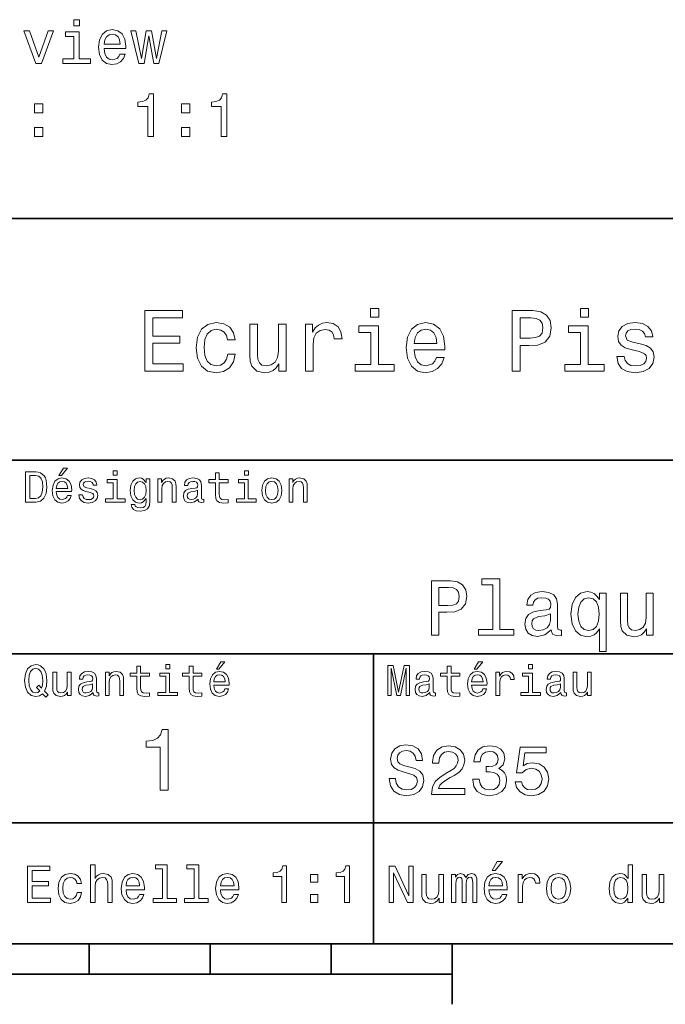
# Model space of a CAD drawing. Extents: x 0 to 297, y 0 to 210.
# Tile 5 of 7: x 163 to 216, y 5 to 86. Entities that reach past the tile are written whole.
import ezdxf

# ---------------------------------------------------------------- set-up
doc = ezdxf.new("R2010")
doc.units = 0

msp = doc.modelspace()

# ---------------------------------------------------------------- linework, layer by layer
at = {"color": 7, "lineweight": 35}
for p, q in [((97, 70), (287, 70)), ((162, 50), (287, 50)), ((162, 34), (287, 34)), ((162, 20), (287, 20)), ((10, 10), (287, 10)), ((97, 10), (287, 10)), ((98.5, 7.5), (198.5, 7.5))]:
    msp.add_line(p, q, dxfattribs=at)
at = {"color": 7, "lineweight": 35, "ltscale": 0.35}
msp.add_line((192, 20), (192, 34), dxfattribs=at)
at = {"color": 7, "lineweight": 35, "ltscale": 0.25}
msp.add_line((192, 10), (192, 20), dxfattribs=at)
at = {"color": 7, "lineweight": 35, "ltscale": 0.0625}
for p, q in [((168.5, 10), (168.5, 7.5)), ((178.5, 10), (178.5, 7.5)), ((188.5, 10), (188.5, 7.5))]:
    msp.add_line(p, q, dxfattribs=at)
at = {"color": 7, "lineweight": 35, "ltscale": 0.125}
msp.add_line((198.5, 10), (198.5, 5), dxfattribs=at)
at = {"color": 7, "lineweight": 13}
for points in [[(167.693726, 86.440872), (167.224701, 86.440872), (167.224701, 85.936546), (167.693726, 85.936546)], [(164.0979, 82.819832), (164.566925, 82.819832), (165.555389, 85.528046), (165.096466, 85.528046), (164.33493, 83.34433), (163.558273, 85.528046), (163.094299, 85.528046)], [(169.746307, 84.045334), (171.52153, 84.045334), (171.526581, 84.252106), (171.445877, 84.832077), (171.223984, 85.2658), (170.870956, 85.528046), (170.401932, 85.623863), (169.942993, 85.523003), (169.589981, 85.240578), (169.363037, 84.781647), (169.282333, 84.17646), (169.357986, 83.556145), (169.58493, 83.102249), (169.932922, 82.819832), (170.38681, 82.724014), (170.780182, 82.789574), (171.102936, 82.961044), (171.339981, 83.233376), (171.476135, 83.596489), (171.037384, 83.596489), (170.946594, 83.39476), (170.815475, 83.243462), (170.442276, 83.122429), (170.154816, 83.177902), (169.937958, 83.354416), (169.796753, 83.641876), (169.746307, 84.030205)], [(173.0345, 82.819832), (173.437958, 85.119545), (173.841415, 82.819832), (174.265045, 82.819832), (174.930756, 85.528046), (174.502075, 85.528046), (174.053223, 83.228333), (173.654816, 85.528046), (173.216049, 85.528046), (172.817642, 83.228333), (172.36879, 85.528046), (171.94516, 85.528046), (172.61087, 82.819832)], [(167.678589, 83.193031), (167.678589, 85.437263), (166.538818, 85.437263), (166.538818, 85.059029), (167.234787, 85.059029), (167.234787, 83.193031), (166.327011, 83.193031), (166.327011, 82.819832), (168.596466, 82.819832), (168.596466, 83.193031)], [(169.746307, 84.418533), (169.801788, 84.766518), (169.937958, 85.02372), (170.14473, 85.180061), (170.417068, 85.235535), (170.684357, 85.180061), (170.891129, 85.02372), (171.017212, 84.766518), (171.062592, 84.418533)], [(173.347183, 76.773003), (173.806107, 76.773003), (173.806107, 80.298218), (173.463165, 80.298218), (173.372391, 79.990585), (173.190842, 79.783813), (172.913452, 79.662773), (172.530182, 79.622429), (172.530182, 79.264359), (173.347183, 79.264359)], [(179.41922, 76.773003), (179.878159, 76.773003), (179.878159, 80.298218), (179.535217, 80.298218), (179.444443, 79.990585), (179.262878, 79.783813), (178.985504, 79.662773), (178.602219, 79.622429), (178.602219, 79.264359), (179.41922, 79.264359)], [(163.981903, 78.729774), (164.677872, 78.729774), (164.677872, 79.481216), (163.981903, 79.481216)], [(176.125992, 78.729774), (176.82196, 78.729774), (176.82196, 79.481216), (176.125992, 79.481216)], [(163.981903, 76.773003), (164.677872, 76.773003), (164.677872, 77.524445), (163.981903, 77.524445)], [(176.125992, 76.773003), (176.82196, 76.773003), (176.82196, 77.524445), (176.125992, 77.524445)], [(173.109512, 57.381123), (176.279541, 57.381123), (176.279541, 57.986309), (173.772339, 57.986309), (173.772339, 59.679394), (176.005768, 59.679394), (176.005768, 60.277374), (173.772339, 60.277374), (173.772339, 61.775936), (176.221893, 61.775936), (176.221893, 62.381123), (173.109512, 62.381123)], [(192.439484, 62.554031), (191.769455, 62.554031), (191.769455, 61.833572), (192.439484, 61.833572)], [(203.462524, 57.381123), (204.125351, 57.381123), (204.125351, 59.492073), (204.860229, 59.492073), (205.602295, 59.528095), (206.193085, 59.780258), (206.574921, 60.270172), (206.704605, 60.940201), (206.603745, 61.559795), (206.315552, 62.013687), (205.840057, 62.287464), (205.191635, 62.381123), (203.462524, 62.381123)], [(209.788177, 62.554031), (209.118149, 62.554031), (209.118149, 61.833572), (209.788177, 61.833572)], [(179.932281, 59.967579), (180.559082, 59.967579), (180.429398, 60.543945), (180.119598, 60.997837), (179.636887, 61.278816), (179.010086, 61.386887), (178.318436, 61.242794), (177.792511, 60.839336), (177.46109, 60.183716), (177.345825, 59.304752), (177.453888, 58.432995), (177.778091, 57.78458), (178.289627, 57.381123), (178.988464, 57.244236), (179.608063, 57.352303), (180.090775, 57.6549), (180.42218, 58.130402), (180.566284, 58.764408), (179.96109, 58.764408), (179.853027, 58.36095), (179.651291, 58.058357), (179.363113, 57.871037), (179.010086, 57.8134), (178.570602, 57.907059), (178.253601, 58.195244), (178.059082, 58.663544), (177.994232, 59.326366), (178.059082, 59.974781), (178.260803, 60.443081), (178.585007, 60.731266), (179.010086, 60.83213), (179.38472, 60.767288), (179.66571, 60.601585), (179.853027, 60.327808)], [(184.788177, 61.25), (184.154175, 61.25), (184.154175, 59.016571), (184.082123, 58.497837), (183.873199, 58.123196), (183.548996, 57.892651), (183.123917, 57.820602), (182.785294, 57.878242), (182.569168, 58.051151), (182.446686, 58.346542), (182.417862, 58.764408), (182.417862, 61.25), (181.783859, 61.25), (181.783859, 58.706772), (181.805481, 58.195244), (181.942368, 57.770172), (182.360229, 57.381123), (183.030258, 57.244236), (183.390488, 57.294666), (183.700287, 57.424351), (183.966858, 57.647694), (184.182999, 57.971901), (184.182999, 57.381123), (184.788177, 57.381123)], [(186.380402, 57.381123), (187.014404, 57.381123), (187.014404, 59.592937), (187.079254, 60.12608), (187.273773, 60.507923), (187.590775, 60.738472), (188.015854, 60.817722), (188.332855, 60.767288), (188.570602, 60.623199), (188.714691, 60.378242), (188.765121, 60.046829), (189.406342, 60.046829), (189.319885, 60.630402), (189.082123, 61.048271), (188.685883, 61.30043), (188.145538, 61.386887), (187.778091, 61.32925), (187.46109, 61.185158), (187.180115, 60.940201), (186.956772, 60.608788), (186.956772, 61.25), (186.380402, 61.25)], [(192.417862, 57.914265), (192.417862, 61.120316), (190.789627, 61.120316), (190.789627, 60.579971), (191.783859, 60.579971), (191.783859, 57.914265), (190.48703, 57.914265), (190.48703, 57.381123), (193.729111, 57.381123), (193.729111, 57.914265)], [(195.37175, 59.131844), (197.907776, 59.131844), (197.914978, 59.427231), (197.799713, 60.255764), (197.482712, 60.875359), (196.978378, 61.25), (196.30835, 61.386887), (195.65274, 61.242794), (195.148407, 60.839336), (194.824203, 60.183716), (194.708923, 59.319164), (194.817001, 58.432995), (195.141205, 57.78458), (195.638321, 57.381123), (196.286743, 57.244236), (196.848694, 57.337894), (197.309799, 57.582851), (197.648407, 57.971901), (197.842941, 58.490631), (197.216141, 58.490631), (197.086456, 58.20245), (196.899139, 57.986309), (196.365997, 57.8134), (195.955322, 57.892651), (195.645538, 58.14481), (195.443802, 58.555473), (195.37175, 59.110229)], [(205.01152, 61.76873), (205.443802, 61.725502), (205.760803, 61.588615), (205.94812, 61.336452), (206.01297, 60.940201), (205.940918, 60.522331), (205.746399, 60.270172), (205.414978, 60.140488), (204.96109, 60.104465), (204.125351, 60.104465), (204.125351, 61.76873)], [(209.766571, 57.914265), (209.766571, 61.120316), (208.138321, 61.120316), (208.138321, 60.579971), (209.132568, 60.579971), (209.132568, 57.914265), (207.835724, 57.914265), (207.835724, 57.381123), (211.077805, 57.381123), (211.077805, 57.914265)], [(214.060516, 59.636166), (213.44812, 59.780258), (212.994232, 59.945965), (212.842941, 60.28458), (212.886169, 60.522331), (213.03746, 60.695244), (213.282425, 60.803314), (213.635437, 60.846542), (213.97406, 60.803314), (214.240631, 60.67363), (214.413544, 60.479107), (214.485596, 60.219738), (215.105194, 60.219738), (215.105194, 60.23415), (214.997116, 60.70245), (214.701721, 61.069885), (214.240631, 61.30043), (213.635437, 61.386887), (213.023056, 61.30043), (212.57637, 61.062679), (212.29538, 60.709652), (212.208939, 60.262966), (212.273773, 59.830688), (212.475494, 59.528095), (212.806915, 59.311958), (213.289627, 59.16066), (213.995682, 58.987751), (214.427948, 58.807636), (214.543228, 58.663544), (214.586456, 58.447407), (214.521606, 58.180836), (214.348694, 57.979107), (214.067719, 57.849422), (213.693085, 57.806194), (213.296829, 57.849422), (213.008636, 58.000721), (212.814117, 58.245674), (212.734863, 58.584293), (212.122482, 58.584293), (212.223343, 58.007923), (212.518738, 57.590057), (212.98703, 57.337894), (213.635437, 57.244236), (214.312683, 57.337894), (214.809799, 57.590057), (215.112396, 57.993515), (215.220459, 58.519451), (215.141205, 58.973343), (214.917862, 59.283138), (214.55043, 59.484871)], [(195.37175, 59.664986), (195.451004, 60.162102), (195.645538, 60.529537), (195.940918, 60.75288), (196.329971, 60.83213), (196.711807, 60.75288), (197.007202, 60.529537), (197.187317, 60.162102), (197.252167, 59.664986)], [(164.080688, 49.030979), (163.248566, 49.030979), (163.248566, 46.530979), (164.080688, 46.530979), (164.473343, 46.610229), (164.765137, 46.851585), (164.945251, 47.244236), (165.010086, 47.780979), (164.952454, 48.328529), (164.880402, 48.544666), (164.779541, 48.717579), (164.487747, 48.951729), (164.296829, 49.009365)], [(166.004318, 48.728386), (166.216858, 48.728386), (166.717575, 49.340778), (166.364548, 49.340778)], [(170.824203, 49.117435), (170.489197, 49.117435), (170.489197, 48.757202), (170.824203, 48.757202)], [(178.943802, 48.130402), (178.943802, 47.161381), (178.965424, 46.84798), (179.066284, 46.631844), (179.268005, 46.505764), (179.610229, 46.462536), (179.984863, 46.480545), (179.984863, 46.754322), (179.71109, 46.732708), (179.46254, 46.761528), (179.329254, 46.851585), (179.271606, 47.00288), (179.260803, 47.215416), (179.260803, 48.130402), (179.984863, 48.130402), (179.984863, 48.400574), (179.260803, 48.400574), (179.260803, 48.966137), (178.943802, 48.966137), (178.943802, 48.400574), (178.396255, 48.400574), (178.396255, 48.130402)], [(181.667145, 49.117435), (181.332138, 49.117435), (181.332138, 48.757202), (181.667145, 48.757202)], [(164.055481, 48.731987), (164.329254, 48.677952), (164.516571, 48.512245), (164.628235, 48.216858), (164.664261, 47.780979), (164.624634, 47.359509), (164.51297, 47.064121), (164.322052, 46.887608), (164.055481, 46.829971), (163.583572, 46.829971), (163.583572, 48.731987)], [(165.784576, 47.406338), (167.052597, 47.406338), (167.056198, 47.554035), (166.998566, 47.9683), (166.840057, 48.278099), (166.587891, 48.465416), (166.252884, 48.533859), (165.925079, 48.461815), (165.672913, 48.260086), (165.510803, 47.932278), (165.453171, 47.5), (165.507202, 47.056915), (165.669312, 46.732708), (165.917862, 46.530979), (166.242081, 46.462536), (166.523056, 46.509365), (166.753601, 46.631844), (166.922913, 46.826366), (167.020172, 47.085735), (166.706772, 47.085735), (166.641937, 46.941643), (166.548264, 46.833572), (166.281708, 46.747116), (166.07637, 46.786743), (165.921463, 46.912823), (165.820602, 47.118156), (165.784576, 47.395531)], [(165.784576, 47.672909), (165.824203, 47.921471), (165.921463, 48.105186), (166.069168, 48.216858), (166.263687, 48.256485), (166.454605, 48.216858), (166.60231, 48.105186), (166.692368, 47.921471), (166.724777, 47.672909)], [(168.623199, 47.658501), (168.317001, 47.730545), (168.090057, 47.8134), (168.014404, 47.982708), (168.036026, 48.101585), (168.111664, 48.188038), (168.234146, 48.242073), (168.41066, 48.263687), (168.579971, 48.242073), (168.713257, 48.177231), (168.799713, 48.079971), (168.835739, 47.950287), (169.145538, 47.950287), (169.145538, 47.957493), (169.091492, 48.191643), (168.943802, 48.375359), (168.713257, 48.490635), (168.41066, 48.533859), (168.104462, 48.490635), (167.881119, 48.371758), (167.740631, 48.195244), (167.697403, 47.971901), (167.729828, 47.755764), (167.830688, 47.604465), (167.996399, 47.496399), (168.237747, 47.42075), (168.590775, 47.334293), (168.806915, 47.244236), (168.864548, 47.172188), (168.886169, 47.064121), (168.853745, 46.930836), (168.767288, 46.829971), (168.626801, 46.765129), (168.439484, 46.743515), (168.241348, 46.765129), (168.09726, 46.840778), (168, 46.963257), (167.960373, 47.132565), (167.654175, 47.132565), (167.704605, 46.844379), (167.85231, 46.635445), (168.086456, 46.509365), (168.41066, 46.462536), (168.749283, 46.509365), (168.997833, 46.635445), (169.149139, 46.837173), (169.203171, 47.100143), (169.163544, 47.327087), (169.05188, 47.481987), (168.868149, 47.582851)], [(170.8134, 46.79755), (170.8134, 48.400574), (169.999283, 48.400574), (169.999283, 48.130402), (170.496399, 48.130402), (170.496399, 46.79755), (169.847977, 46.79755), (169.847977, 46.530979), (171.469025, 46.530979), (171.469025, 46.79755)], [(173.518738, 46.617435), (173.518738, 48.465416), (173.216141, 48.465416), (173.216141, 48.152016), (172.967575, 48.4366), (172.816284, 48.508644), (172.646973, 48.533859), (172.340775, 48.461815), (172.103027, 48.260086), (171.94812, 47.935879), (171.894089, 47.5), (171.94812, 47.060516), (172.103027, 46.736309), (172.340775, 46.530979), (172.646973, 46.462536), (172.819885, 46.487751), (172.963974, 46.552593), (173.216141, 46.826366), (173.216141, 46.552593), (173.187317, 46.336456), (173.108063, 46.181557), (172.956772, 46.091499), (172.729828, 46.059078), (172.531708, 46.080692), (172.391205, 46.134727), (172.30835, 46.228386), (172.283142, 46.354465), (171.976944, 46.354465), (171.976944, 46.340057), (172.023773, 46.109509), (172.167862, 45.9366), (172.398407, 45.824928), (172.711823, 45.785301), (173.086456, 45.839336), (173.335022, 45.990635), (173.47551, 46.253601)], [(172.221909, 47.5), (172.254318, 47.820606), (172.351593, 48.058357), (172.502884, 48.198845), (172.704605, 48.249279), (172.917145, 48.198845), (173.075653, 48.058357), (173.172913, 47.820606), (173.208939, 47.5), (173.172913, 47.172188), (173.075653, 46.938038), (172.917145, 46.793949), (172.704605, 46.747116), (172.502884, 46.793949), (172.351593, 46.938038), (172.254318, 47.175793)], [(174.181549, 46.530979), (174.498566, 46.530979), (174.498566, 47.647694), (174.530975, 47.903458), (174.635452, 48.090778), (174.797546, 48.206051), (175.013687, 48.249279), (175.1866, 48.213257), (175.294662, 48.115993), (175.348709, 47.953888), (175.366714, 47.737751), (175.366714, 46.530979), (175.683716, 46.530979), (175.683716, 47.802593), (175.669312, 48.058357), (175.604462, 48.270893), (175.391937, 48.465416), (175.060516, 48.533859), (174.876801, 48.508644), (174.721909, 48.440201), (174.588623, 48.324928), (174.484146, 48.170029), (174.484146, 48.465416), (174.181549, 48.465416)], [(177.499283, 46.783142), (177.499283, 46.772335), (177.517288, 46.649857), (177.57132, 46.5634), (177.798264, 46.494957), (177.974777, 46.523773), (177.974777, 46.76873), (177.899139, 46.757923), (177.798264, 46.804756), (177.780258, 46.948845), (177.780258, 47.950287), (177.73703, 48.206051), (177.610947, 48.386166), (177.391205, 48.494236), (177.081406, 48.533859), (176.778824, 48.490635), (176.555481, 48.368156), (176.414978, 48.177231), (176.368149, 47.925072), (176.368149, 47.903458), (176.65274, 47.903458), (176.677948, 48.054756), (176.757202, 48.162823), (176.886887, 48.227665), (177.070602, 48.25288), (177.247116, 48.234871), (177.373199, 48.180836), (177.448853, 48.087173), (177.47406, 47.957493), (177.459656, 47.806194), (177.402023, 47.730545), (177.257919, 47.694523), (176.987747, 47.665707), (176.677948, 47.600864), (176.458206, 47.485592), (176.328537, 47.305473), (176.28891, 47.038906), (176.324921, 46.801151), (176.4366, 46.624638), (176.616714, 46.512966), (176.86528, 46.473343), (177.200287, 46.548992)], [(181.656342, 46.79755), (181.656342, 48.400574), (180.842224, 48.400574), (180.842224, 48.130402), (181.33934, 48.130402), (181.33934, 46.79755), (180.690918, 46.79755), (180.690918, 46.530979), (182.311966, 46.530979), (182.311966, 46.79755)], [(182.762253, 47.496399), (182.819885, 47.056915), (182.985596, 46.732708), (183.248566, 46.530979), (183.601593, 46.462536), (183.951004, 46.530979), (184.213974, 46.729107), (184.379684, 47.053314), (184.440918, 47.496399), (184.379684, 47.935879), (184.213974, 48.263687), (183.951004, 48.461815), (183.601593, 48.533859), (183.248566, 48.461815), (182.985596, 48.260086), (182.819885, 47.935879)], [(183.086456, 47.5), (183.118881, 47.824207), (183.219742, 48.058357), (183.381851, 48.20245), (183.601593, 48.25288), (183.817719, 48.20245), (183.979828, 48.061958), (184.080688, 47.824207), (184.116714, 47.5), (184.080688, 47.172188), (183.979828, 46.934437), (183.817719, 46.790344), (183.601593, 46.743515), (183.381851, 46.790344), (183.219742, 46.934437), (183.118881, 47.172188)], [(185.024506, 46.530979), (185.341492, 46.530979), (185.341492, 47.647694), (185.373917, 47.903458), (185.478394, 48.090778), (185.640488, 48.206051), (185.856628, 48.249279), (186.029541, 48.213257), (186.137604, 48.115993), (186.19165, 47.953888), (186.209656, 47.737751), (186.209656, 46.530979), (186.526657, 46.530979), (186.526657, 47.802593), (186.512253, 48.058357), (186.447403, 48.270893), (186.234879, 48.465416), (185.903458, 48.533859), (185.719742, 48.508644), (185.56485, 48.440201), (185.431564, 48.324928), (185.327087, 48.170029), (185.327087, 48.465416), (185.024506, 48.465416)], [(177.463257, 47.208214), (177.420029, 47.020893), (177.304749, 46.876801), (177.131851, 46.783142), (176.919312, 46.750721), (176.782425, 46.76873), (176.68515, 46.826366), (176.623917, 46.927231), (176.605911, 47.067722), (176.620316, 47.193802), (176.677948, 47.283859), (176.908508, 47.384727), (177.200287, 47.427952), (177.463257, 47.514408)], [(196.807632, 35.530258), (197.404175, 35.530258), (197.404175, 37.430115), (198.065552, 37.430115), (198.733429, 37.462536), (199.265121, 37.68948), (199.60878, 38.130402), (199.725494, 38.733429), (199.63472, 39.291065), (199.375351, 39.699566), (198.947403, 39.945965), (198.363831, 40.030258), (196.807632, 40.030258)], [(201.87175, 39.706051), (201.87175, 36.010086), (200.69812, 36.010086), (200.69812, 35.530258), (203.609512, 35.530258), (203.609512, 36.010086), (202.442352, 36.010086), (202.442352, 40.185879), (200.976944, 40.185879), (200.976944, 39.706051)], [(198.201721, 39.479107), (198.590775, 39.440201), (198.876083, 39.317001), (199.044662, 39.090057), (199.103027, 38.733429), (199.038177, 38.357346), (198.863113, 38.130402), (198.564835, 38.013687), (198.156342, 37.981266), (197.404175, 37.981266), (197.404175, 39.479107)], [(206.708923, 35.98415), (206.708923, 35.964695), (206.741348, 35.744236), (206.838608, 35.588615), (207.247116, 35.465416), (207.564835, 35.517288), (207.564835, 35.958214), (207.428665, 35.938759), (207.247116, 36.023052), (207.214691, 36.282421), (207.214691, 38.085014), (207.136887, 38.545387), (206.909943, 38.869595), (206.514404, 39.064121), (205.956772, 39.135445), (205.412094, 39.057636), (205.010086, 38.837173), (204.757202, 38.493515), (204.672913, 38.039623), (204.672913, 38.000721), (205.18515, 38.000721), (205.230545, 38.273052), (205.373199, 38.467579), (205.606628, 38.584293), (205.937317, 38.629681), (206.255035, 38.59726), (206.481979, 38.5), (206.618149, 38.331409), (206.663544, 38.09798), (206.637604, 37.825645), (206.533859, 37.68948), (206.27449, 37.624638), (205.788177, 37.572765), (205.230545, 37.456051), (204.835007, 37.248558), (204.601578, 36.924351), (204.530258, 36.444523), (204.595093, 36.016571), (204.796112, 35.698845), (205.120316, 35.497837), (205.567719, 35.426514), (206.170746, 35.562679)], [(210.683716, 38.474064), (210.482712, 38.76585), (210.255768, 38.973343), (209.989914, 39.090057), (209.68515, 39.135445), (209.134003, 39.005764), (208.706055, 38.642651), (208.427231, 38.059078), (208.329971, 37.274494), (208.427231, 36.483429), (208.706055, 35.899857), (209.134003, 35.530258), (209.68515, 35.407059), (209.989914, 35.445965), (210.249283, 35.556194), (210.476227, 35.757202), (210.683716, 36.061958), (210.683716, 34.181557), (211.254318, 34.181557), (211.254318, 39.012245), (210.683716, 39.012245)], [(208.913544, 37.274494), (208.971893, 37.851585), (209.153458, 38.273052), (209.425797, 38.532421), (209.78241, 38.623199), (210.158493, 38.532421), (210.443802, 38.279537), (210.612396, 37.858067), (210.677231, 37.274494), (210.612396, 36.684437), (210.443802, 36.262966), (210.158493, 36.003601), (209.78241, 35.919308), (209.425797, 36.003601), (209.153458, 36.262966), (208.971893, 36.690922)], [(215.131836, 39.012245), (214.561234, 39.012245), (214.561234, 37.002159), (214.496399, 36.535301), (214.30835, 36.198124), (214.016571, 35.990631), (213.634003, 35.925793), (213.329254, 35.977665), (213.13472, 36.133286), (213.02449, 36.399136), (212.99855, 36.775215), (212.99855, 39.012245), (212.427948, 39.012245), (212.427948, 36.723343), (212.447403, 36.262966), (212.570602, 35.880402), (212.946686, 35.530258), (213.549713, 35.407059), (213.873917, 35.45245), (214.15274, 35.569164), (214.392654, 35.770172), (214.587173, 36.061958), (214.587173, 35.530258), (215.131836, 35.530258)], [(206.644089, 36.749279), (206.566284, 36.412102), (206.35878, 36.152737), (206.047546, 35.98415), (205.664978, 35.925793), (205.418579, 35.958214), (205.243515, 36.061958), (205.133286, 36.243515), (205.100861, 36.496395), (205.126801, 36.723343), (205.230545, 36.885445), (205.645523, 37.067001), (206.170746, 37.14481), (206.644089, 37.30043)], [(164.642654, 30.685879), (164.916428, 30.401297), (165.107346, 30.592218), (164.811966, 30.894812), (164.963257, 31.305475), (165.010086, 31.780979), (164.941635, 32.339336), (164.862396, 32.56628), (164.757919, 32.753601), (164.46254, 33.009365), (164.282425, 33.074207), (164.08429, 33.099422), (163.702454, 33.009365), (163.41066, 32.757202), (163.223343, 32.342937), (163.158508, 31.780979), (163.223343, 31.219019), (163.407059, 30.804754), (163.698853, 30.54899), (164.08429, 30.462536), (164.39769, 30.520172)], [(164.41571, 30.916426), (164.260803, 30.801151), (164.08429, 30.765129), (163.850143, 30.829971), (163.666428, 31.024494), (163.543945, 31.341497), (163.504318, 31.780979), (163.543945, 32.216858), (163.662827, 32.537464), (163.846542, 32.731987), (164.08429, 32.80043), (164.318451, 32.731987), (164.502167, 32.533859), (164.621033, 32.213257), (164.664261, 31.780979), (164.631851, 31.40634), (164.5634, 31.150576), (164.329254, 31.395533), (164.13472, 31.211815)], [(172.438034, 32.130402), (172.438034, 31.161383), (172.459656, 30.847982), (172.560516, 30.631844), (172.762253, 30.505762), (173.104462, 30.462536), (173.479111, 30.480547), (173.479111, 30.754322), (173.205338, 30.732708), (172.956772, 30.761526), (172.823486, 30.851583), (172.765854, 31.002882), (172.755035, 31.215418), (172.755035, 32.130402), (173.479111, 32.130402), (173.479111, 32.400574), (172.755035, 32.400574), (172.755035, 32.966137), (172.438034, 32.966137), (172.438034, 32.400574), (171.890488, 32.400574), (171.890488, 32.130402)], [(175.161377, 33.117435), (174.82637, 33.117435), (174.82637, 32.757202), (175.161377, 32.757202)], [(176.775223, 32.130402), (176.775223, 31.161383), (176.796829, 30.847982), (176.89769, 30.631844), (177.099426, 30.505762), (177.44165, 30.462536), (177.816284, 30.480547), (177.816284, 30.754322), (177.542511, 30.732708), (177.293945, 30.761526), (177.16066, 30.851583), (177.103027, 31.002882), (177.092224, 31.215418), (177.092224, 32.130402), (177.816284, 32.130402), (177.816284, 32.400574), (177.092224, 32.400574), (177.092224, 32.966137), (176.775223, 32.966137), (176.775223, 32.400574), (176.227661, 32.400574), (176.227661, 32.130402)], [(179.015854, 32.728386), (179.228394, 32.728386), (179.729111, 33.340778), (179.376083, 33.340778)], [(193.183716, 30.530979), (193.46109, 30.530979), (193.46109, 32.80043), (193.929398, 30.530979), (194.239197, 30.530979), (194.703888, 32.80043), (194.703888, 30.530979), (194.984863, 30.530979), (194.984863, 33.030979), (194.545395, 33.030979), (194.08429, 30.826368), (193.626801, 33.030979), (193.183716, 33.030979)], [(198.100861, 32.130402), (198.100861, 31.161383), (198.122482, 30.847982), (198.223343, 30.631844), (198.425079, 30.505762), (198.767288, 30.462536), (199.141937, 30.480547), (199.141937, 30.754322), (198.868149, 30.732708), (198.619598, 30.761526), (198.486313, 30.851583), (198.42868, 31.002882), (198.417862, 31.215418), (198.417862, 32.130402), (199.141937, 32.130402), (199.141937, 32.400574), (198.417862, 32.400574), (198.417862, 32.966137), (198.100861, 32.966137), (198.100861, 32.400574), (197.553314, 32.400574), (197.553314, 32.130402)], [(200.341492, 32.728386), (200.554031, 32.728386), (201.054749, 33.340778), (200.701736, 33.340778)], [(205.161377, 33.117435), (204.82637, 33.117435), (204.82637, 32.757202), (205.161377, 32.757202)], [(166.998566, 32.465416), (166.681549, 32.465416), (166.681549, 31.348703), (166.645538, 31.089336), (166.541061, 30.902016), (166.378967, 30.786743), (166.166428, 30.750719), (165.997116, 30.779539), (165.889053, 30.865993), (165.827805, 31.013687), (165.8134, 31.222622), (165.8134, 32.465416), (165.496399, 32.465416), (165.496399, 31.193804), (165.507202, 30.93804), (165.575653, 30.725504), (165.784576, 30.530979), (166.119598, 30.462536), (166.299713, 30.487751), (166.454605, 30.552593), (166.587891, 30.664265), (166.695969, 30.826368), (166.695969, 30.530979), (166.998566, 30.530979)], [(168.824921, 30.78314), (168.824921, 30.772333), (168.842941, 30.649855), (168.896973, 30.5634), (169.123917, 30.494957), (169.30043, 30.523775), (169.30043, 30.768732), (169.224777, 30.757925), (169.123917, 30.804754), (169.105911, 30.948847), (169.105911, 31.950287), (169.062683, 32.206051), (168.9366, 32.386166), (168.716858, 32.494236), (168.407059, 32.533859), (168.104462, 32.490635), (167.881119, 32.368156), (167.740631, 32.177231), (167.693802, 31.925072), (167.693802, 31.903458), (167.978394, 31.903458), (168.003601, 32.054756), (168.082855, 32.162823), (168.21254, 32.227665), (168.396255, 32.25288), (168.572769, 32.234871), (168.698853, 32.180836), (168.77449, 32.087173), (168.799713, 31.957493), (168.785309, 31.806194), (168.727661, 31.730547), (168.583572, 31.694523), (168.3134, 31.665705), (168.003601, 31.600864), (167.783859, 31.48559), (167.654175, 31.305475), (167.614548, 31.038904), (167.650574, 30.801151), (167.762253, 30.62464), (167.942368, 30.512968), (168.190918, 30.473343), (168.52594, 30.54899)], [(169.844376, 30.530979), (170.161377, 30.530979), (170.161377, 31.647694), (170.193802, 31.903458), (170.298279, 32.090778), (170.460373, 32.206051), (170.676514, 32.249279), (170.849426, 32.213257), (170.957489, 32.115993), (171.011536, 31.95389), (171.029541, 31.737751), (171.029541, 30.530979), (171.346542, 30.530979), (171.346542, 31.802593), (171.332138, 32.058357), (171.267288, 32.270893), (171.054749, 32.465416), (170.723343, 32.533859), (170.539627, 32.508644), (170.38472, 32.440201), (170.251434, 32.324928), (170.146973, 32.170029), (170.146973, 32.465416), (169.844376, 32.465416)], [(175.150574, 30.79755), (175.150574, 32.400574), (174.336456, 32.400574), (174.336456, 32.130402), (174.833572, 32.130402), (174.833572, 30.79755), (174.185165, 30.79755), (174.185165, 30.530979), (175.806198, 30.530979), (175.806198, 30.79755)], [(178.796112, 31.40634), (180.064117, 31.40634), (180.067719, 31.554033), (180.010086, 31.9683), (179.851593, 32.278099), (179.599426, 32.465416), (179.264404, 32.533859), (178.9366, 32.461815), (178.684433, 32.260086), (178.522339, 31.932276), (178.464691, 31.5), (178.518738, 31.056915), (178.680832, 30.732708), (178.929398, 30.530979), (179.253601, 30.462536), (179.534576, 30.509365), (179.765137, 30.631844), (179.934433, 30.826368), (180.031708, 31.085733), (179.718292, 31.085733), (179.653458, 30.941643), (179.559799, 30.833572), (179.293228, 30.747118), (179.087891, 30.786743), (178.932999, 30.912823), (178.832138, 31.118155), (178.796112, 31.395533)], [(178.796112, 31.672911), (178.835739, 31.921469), (178.932999, 32.105186), (179.080688, 32.216858), (179.275208, 32.256485), (179.466141, 32.216858), (179.613831, 32.105186), (179.703888, 31.921469), (179.736313, 31.672911)], [(196.656342, 30.78314), (196.656342, 30.772333), (196.674347, 30.649855), (196.728394, 30.5634), (196.955338, 30.494957), (197.131851, 30.523775), (197.131851, 30.768732), (197.056198, 30.757925), (196.955338, 30.804754), (196.937317, 30.948847), (196.937317, 31.950287), (196.894089, 32.206051), (196.768005, 32.386166), (196.548264, 32.494236), (196.23848, 32.533859), (195.935883, 32.490635), (195.71254, 32.368156), (195.572052, 32.177231), (195.525223, 31.925072), (195.525223, 31.903458), (195.809799, 31.903458), (195.835022, 32.054756), (195.914261, 32.162823), (196.043945, 32.227665), (196.227661, 32.25288), (196.404175, 32.234871), (196.530258, 32.180836), (196.605911, 32.087173), (196.631119, 31.957493), (196.616714, 31.806194), (196.559082, 31.730547), (196.414978, 31.694523), (196.144806, 31.665705), (195.835022, 31.600864), (195.61528, 31.48559), (195.485596, 31.305475), (195.445969, 31.038904), (195.481995, 30.801151), (195.593658, 30.62464), (195.773773, 30.512968), (196.022339, 30.473343), (196.357346, 30.54899)], [(200.121765, 31.40634), (201.389771, 31.40634), (201.393372, 31.554033), (201.335739, 31.9683), (201.177231, 32.278099), (200.925079, 32.465416), (200.590057, 32.533859), (200.262253, 32.461815), (200.010086, 32.260086), (199.847977, 31.932276), (199.790344, 31.5), (199.844376, 31.056915), (200.006485, 30.732708), (200.255051, 30.530979), (200.579254, 30.462536), (200.860229, 30.509365), (201.090775, 30.631844), (201.260086, 30.826368), (201.357346, 31.085733), (201.043945, 31.085733), (200.979111, 30.941643), (200.885452, 30.833572), (200.618881, 30.747118), (200.413544, 30.786743), (200.258652, 30.912823), (200.157776, 31.118155), (200.121765, 31.395533)], [(200.121765, 31.672911), (200.161377, 31.921469), (200.258652, 32.105186), (200.406342, 32.216858), (200.600861, 32.256485), (200.791794, 32.216858), (200.939484, 32.105186), (201.029541, 31.921469), (201.061966, 31.672911)], [(202.131851, 30.530979), (202.448853, 30.530979), (202.448853, 31.636887), (202.481262, 31.903458), (202.578537, 32.094379), (202.73703, 32.209652), (202.94957, 32.249279), (203.108063, 32.224064), (203.226944, 32.152016), (203.298996, 32.029537), (203.324203, 31.863832), (203.644806, 31.863832), (203.601593, 32.155621), (203.482712, 32.364552), (203.284576, 32.490635), (203.014404, 32.533859), (202.830688, 32.505043), (202.672195, 32.432995), (202.531708, 32.310516), (202.420029, 32.144814), (202.420029, 32.465416), (202.131851, 32.465416)], [(205.150574, 30.79755), (205.150574, 32.400574), (204.336456, 32.400574), (204.336456, 32.130402), (204.833572, 32.130402), (204.833572, 30.79755), (204.185165, 30.79755), (204.185165, 30.530979), (205.806198, 30.530979), (205.806198, 30.79755)], [(207.499283, 30.78314), (207.499283, 30.772333), (207.517288, 30.649855), (207.57132, 30.5634), (207.798264, 30.494957), (207.974777, 30.523775), (207.974777, 30.768732), (207.899139, 30.757925), (207.798264, 30.804754), (207.780258, 30.948847), (207.780258, 31.950287), (207.73703, 32.206051), (207.610947, 32.386166), (207.391205, 32.494236), (207.081406, 32.533859), (206.778824, 32.490635), (206.555481, 32.368156), (206.414978, 32.177231), (206.368149, 31.925072), (206.368149, 31.903458), (206.65274, 31.903458), (206.677948, 32.054756), (206.757202, 32.162823), (206.886887, 32.227665), (207.070602, 32.25288), (207.247116, 32.234871), (207.373199, 32.180836), (207.448853, 32.087173), (207.47406, 31.957493), (207.459656, 31.806194), (207.402023, 31.730547), (207.257919, 31.694523), (206.987747, 31.665705), (206.677948, 31.600864), (206.458206, 31.48559), (206.328537, 31.305475), (206.28891, 31.038904), (206.324921, 30.801151), (206.4366, 30.62464), (206.616714, 30.512968), (206.86528, 30.473343), (207.200287, 30.54899)], [(210.010086, 32.465416), (209.693085, 32.465416), (209.693085, 31.348703), (209.657059, 31.089336), (209.552597, 30.902016), (209.390488, 30.786743), (209.177948, 30.750719), (209.008636, 30.779539), (208.900574, 30.865993), (208.83934, 31.013687), (208.824921, 31.222622), (208.824921, 32.465416), (208.507919, 32.465416), (208.507919, 31.193804), (208.518738, 30.93804), (208.587173, 30.725504), (208.796112, 30.530979), (209.131119, 30.462536), (209.311234, 30.487751), (209.466141, 30.552593), (209.599426, 30.664265), (209.707489, 30.826368), (209.707489, 30.530979), (210.010086, 30.530979)], [(168.78891, 31.208212), (168.745682, 31.020893), (168.630402, 30.876801), (168.457489, 30.78314), (168.244965, 30.750719), (168.108063, 30.768732), (168.010803, 30.826368), (167.94957, 30.927233), (167.931549, 31.067722), (167.945969, 31.193804), (168.003601, 31.283861), (168.234146, 31.384726), (168.52594, 31.427954), (168.78891, 31.514408)], [(196.620316, 31.208212), (196.577087, 31.020893), (196.461823, 30.876801), (196.28891, 30.78314), (196.07637, 30.750719), (195.939484, 30.768732), (195.842224, 30.826368), (195.780975, 30.927233), (195.76297, 31.067722), (195.777374, 31.193804), (195.835022, 31.283861), (196.065567, 31.384726), (196.357346, 31.427954), (196.620316, 31.514408)], [(207.463257, 31.208212), (207.420029, 31.020893), (207.304749, 30.876801), (207.131851, 30.78314), (206.919312, 30.750719), (206.782425, 30.768732), (206.68515, 30.826368), (206.623917, 30.927233), (206.605911, 31.067722), (206.620316, 31.193804), (206.677948, 31.283861), (206.908508, 31.384726), (207.200287, 31.427954), (207.463257, 31.514408)], [(174.370316, 22.700289), (175.025925, 22.700289), (175.025925, 27.736313), (174.536011, 27.736313), (174.406326, 27.296831), (174.146973, 27.001442), (173.750717, 26.828531), (173.203171, 26.770893), (173.203171, 26.259367), (174.370316, 26.259367)], [(193.824203, 23.680117), (193.299713, 23.680117), (193.414978, 23.069164), (193.703171, 22.619596), (194.146973, 22.348703), (194.746399, 22.250721), (195.340057, 22.342941), (195.783859, 22.596542), (196.066284, 22.994238), (196.170029, 23.518732), (196.083572, 23.991356), (195.841492, 24.296831), (195.44957, 24.49856), (194.925079, 24.648417), (194.47551, 24.757925), (194.181549, 24.884727), (194.014404, 25.069164), (193.96254, 25.357349), (194.014404, 25.616714), (194.164261, 25.812681), (194.394806, 25.945246), (194.711823, 25.991356), (195.034576, 25.933718), (195.288177, 25.778099), (195.455338, 25.518732), (195.536026, 25.167149), (196.060516, 25.167149), (196.060516, 25.178675), (195.968292, 25.720463), (195.697403, 26.12392), (195.270889, 26.377522), (194.694519, 26.463978), (194.175797, 26.377522), (193.772339, 26.135448), (193.51297, 25.760807), (193.420746, 25.276657), (193.495682, 24.844381), (193.714691, 24.550434), (194.060516, 24.354467), (194.533142, 24.204613), (195, 24.072046), (195.351578, 23.945246), (195.564835, 23.760807), (195.639771, 23.461096), (195.570602, 23.155621), (195.391937, 22.925074), (195.121033, 22.780981), (194.769455, 22.734871), (194.377518, 22.798271), (194.077805, 22.98271), (193.887604, 23.282421)], [(196.798264, 22.360231), (199.547546, 22.360231), (199.547546, 22.855909), (197.374634, 22.855909), (197.495682, 23.126802), (197.703171, 23.351585), (198.342941, 23.760807), (198.682999, 23.933718), (199.0634, 24.181557), (199.33429, 24.469742), (199.489914, 24.809799), (199.547546, 25.195967), (199.44957, 25.680117), (199.17868, 26.06052), (198.763687, 26.302595), (198.227661, 26.38905), (197.674347, 26.291067), (197.253601, 26.020174), (196.982712, 25.587896), (196.890488, 25.017292), (196.890488, 24.9366), (197.414978, 24.9366), (197.414978, 24.98271), (197.466858, 25.374641), (197.622482, 25.662825), (197.870316, 25.847263), (198.198853, 25.910664), (198.533142, 25.853027), (198.780975, 25.708935), (198.942368, 25.48415), (199, 25.201729), (198.959656, 24.9366), (198.850143, 24.711817), (198.66571, 24.51585), (198.412109, 24.342941), (198.072052, 24.158503), (197.507202, 23.801153), (197.109512, 23.42075), (196.873199, 22.959656), (196.798264, 22.377522)], [(200.221909, 23.616716), (200.221909, 23.57637), (200.314117, 23.023056), (200.585022, 22.60807), (201.01152, 22.342941), (201.57637, 22.244957), (202.175797, 22.342941), (202.625366, 22.596542), (202.913544, 23), (203.017288, 23.518732), (202.971176, 23.858791), (202.844376, 24.135448), (202.636887, 24.348703), (202.360229, 24.504324), (202.734863, 24.815563), (202.867432, 25.311239), (202.780975, 25.760807), (202.533142, 26.100864), (202.129684, 26.314121), (201.57637, 26.38905), (201.057632, 26.296831), (200.659943, 26.043228), (200.400574, 25.639771), (200.314117, 25.103746), (200.314117, 25.063402), (200.827087, 25.063402), (200.873199, 25.432278), (201.023056, 25.697407), (201.265137, 25.858791), (201.605194, 25.916428), (201.904892, 25.870317), (202.123917, 25.749281), (202.256485, 25.553314), (202.30835, 25.288185), (202.256485, 25.005764), (202.118149, 24.815563), (201.876083, 24.700289), (201.547546, 24.665707), (201.322769, 24.671471), (201.322769, 24.216139), (201.605194, 24.227667), (201.968292, 24.175793), (202.239197, 24.037464), (202.400574, 23.812681), (202.458206, 23.518732), (202.394806, 23.184439), (202.227661, 22.9366), (201.96254, 22.780981), (201.610947, 22.729107), (201.247833, 22.786745), (200.982712, 22.959656), (200.815567, 23.236313), (200.752167, 23.616716)], [(203.714691, 23.40346), (203.841492, 22.930836), (204.123917, 22.56196), (204.53891, 22.331413), (205.069168, 22.244957), (205.651291, 22.348703), (206.106628, 22.631124), (206.394806, 23.080692), (206.504318, 23.657061), (206.406342, 24.193085), (206.129684, 24.613834), (205.697403, 24.884727), (205.138336, 24.98271), (204.706055, 24.913546), (204.371765, 24.723343), (204.533142, 25.801153), (206.285309, 25.801153), (206.285309, 26.273777), (204.146973, 26.273777), (203.829971, 24.152739), (204.291061, 24.152739), (204.625366, 24.423632), (205.05188, 24.521614), (205.420746, 24.458214), (205.703171, 24.273777), (205.881851, 23.991356), (205.945251, 23.628242), (205.881851, 23.265131), (205.697403, 22.98271), (205.414978, 22.804035), (205.05188, 22.740635), (204.746399, 22.780981), (204.510086, 22.913546), (204.337173, 23.121038), (204.250717, 23.40346)], [(163.393372, 13.428675), (165.295395, 13.428675), (165.295395, 13.791787), (163.791061, 13.791787), (163.791061, 14.807637), (165.131119, 14.807637), (165.131119, 15.166427), (163.791061, 15.166427), (163.791061, 16.065563), (165.260803, 16.065563), (165.260803, 16.428675), (163.393372, 16.428675)], [(168.610947, 13.428675), (168.991348, 13.428675), (168.991348, 14.768732), (169.030258, 15.075649), (169.155624, 15.300432), (169.350143, 15.438761), (169.609512, 15.490635), (169.817001, 15.447407), (169.946686, 15.330692), (170.011536, 15.136168), (170.033142, 14.876801), (170.033142, 13.428675), (170.413544, 13.428675), (170.413544, 14.954612), (170.396255, 15.261528), (170.318451, 15.516571), (170.0634, 15.75), (169.66571, 15.832133), (169.44957, 15.801874), (169.263687, 15.719741), (169.108063, 15.590058), (168.991348, 15.412825), (168.991348, 16.532421), (168.610947, 16.532421)], [(174.572052, 16.212536), (174.572052, 13.748559), (173.789627, 13.748559), (173.789627, 13.428675), (175.730545, 13.428675), (175.730545, 13.748559), (174.952454, 13.748559), (174.952454, 16.532421), (173.97551, 16.532421), (173.97551, 16.212536)], [(177.174347, 16.212536), (177.174347, 13.748559), (176.391937, 13.748559), (176.391937, 13.428675), (178.332855, 13.428675), (178.332855, 13.748559), (177.554749, 13.748559), (177.554749, 16.532421), (176.577805, 16.532421), (176.577805, 16.212536)], [(184.416412, 13.428675), (184.809784, 13.428675), (184.809784, 16.450289), (184.515839, 16.450289), (184.438034, 16.1866), (184.28241, 16.009367), (184.044662, 15.905621), (183.716125, 15.871038), (183.716125, 15.564121), (184.416412, 15.564121)], [(189.621033, 13.428675), (190.014404, 13.428675), (190.014404, 16.450289), (189.720459, 16.450289), (189.642639, 16.1866), (189.48703, 16.009367), (189.249268, 15.905621), (188.920746, 15.871038), (188.920746, 15.564121), (189.621033, 15.564121)], [(193.315567, 13.428675), (193.674347, 13.428675), (193.674347, 15.888329), (194.824203, 13.428675), (195.286743, 13.428675), (195.286743, 16.428675), (194.92363, 16.428675), (194.92363, 13.969021), (193.786743, 16.428675), (193.315567, 16.428675)], [(201.809799, 16.065563), (202.06485, 16.065563), (202.66571, 16.800432), (202.242081, 16.800432)], [(213.048996, 13.787464), (213.048996, 13.428675), (213.429398, 13.428675), (213.429398, 16.532421), (213.053314, 16.532421), (213.053314, 15.395534), (212.763687, 15.724064), (212.586456, 15.801874), (212.383286, 15.832133), (212.015854, 15.745678), (211.730545, 15.503603), (211.544662, 15.114553), (211.479828, 14.591499), (211.544662, 14.068444), (211.730545, 13.675073), (212.015854, 13.428675), (212.383286, 13.346542), (212.586456, 13.376801), (212.768005, 13.454611)], [(167.48703, 14.980548), (167.863113, 14.980548), (167.785309, 15.326369), (167.599426, 15.598703), (167.309799, 15.767292), (166.933716, 15.832133), (166.518738, 15.745678), (166.203171, 15.503603), (166.004318, 15.110231), (165.935165, 14.582853), (166, 14.059798), (166.194519, 13.67075), (166.501434, 13.428675), (166.920746, 13.346542), (167.292511, 13.411384), (167.582138, 13.592939), (167.780975, 13.878242), (167.867432, 14.258646), (167.504318, 14.258646), (167.439484, 14.016571), (167.318451, 13.835014), (167.145538, 13.722623), (166.933716, 13.688041), (166.670029, 13.744237), (166.479828, 13.917148), (166.363113, 14.198127), (166.324203, 14.595821), (166.363113, 14.984871), (166.484146, 15.26585), (166.67868, 15.438761), (166.933716, 15.49928), (167.158508, 15.460375), (167.327087, 15.360951), (167.439484, 15.196686)], [(171.546112, 14.479107), (173.067719, 14.479107), (173.072052, 14.656341), (173.002884, 15.153459), (172.812683, 15.525217), (172.510086, 15.75), (172.108063, 15.832133), (171.714691, 15.745678), (171.412109, 15.503603), (171.217575, 15.110231), (171.148422, 14.591499), (171.213257, 14.059798), (171.407776, 13.67075), (171.706055, 13.428675), (172.095108, 13.346542), (172.432281, 13.402739), (172.708939, 13.549712), (172.912109, 13.783141), (173.028824, 14.09438), (172.65274, 14.09438), (172.574936, 13.92147), (172.46254, 13.791787), (172.142654, 13.688041), (171.896255, 13.735591), (171.710373, 13.886888), (171.58934, 14.133286), (171.546112, 14.466139)], [(171.546112, 14.798992), (171.593658, 15.097262), (171.710373, 15.317724), (171.887604, 15.45173), (172.121033, 15.49928), (172.350143, 15.45173), (172.527374, 15.317724), (172.635452, 15.097262), (172.674347, 14.798992)], [(179.353027, 14.479107), (180.874634, 14.479107), (180.878967, 14.656341), (180.809799, 15.153459), (180.619598, 15.525217), (180.317001, 15.75), (179.914978, 15.832133), (179.521606, 15.745678), (179.219025, 15.503603), (179.02449, 15.110231), (178.955338, 14.591499), (179.020172, 14.059798), (179.214691, 13.67075), (179.51297, 13.428675), (179.902023, 13.346542), (180.239197, 13.402739), (180.515854, 13.549712), (180.719025, 13.783141), (180.835739, 14.09438), (180.459656, 14.09438), (180.381851, 13.92147), (180.269455, 13.791787), (179.94957, 13.688041), (179.703171, 13.735591), (179.517288, 13.886888), (179.396255, 14.133286), (179.353027, 14.466139)], [(179.353027, 14.798992), (179.400574, 15.097262), (179.517288, 15.317724), (179.694519, 15.45173), (179.927948, 15.49928), (180.157059, 15.45173), (180.33429, 15.317724), (180.442368, 15.097262), (180.481262, 14.798992)], [(186.798264, 15.105908), (187.394806, 15.105908), (187.394806, 15.75), (186.798264, 15.75)], [(197.798279, 15.75), (197.417862, 15.75), (197.417862, 14.409943), (197.374634, 14.098703), (197.249283, 13.873919), (197.054749, 13.735591), (196.799713, 13.692364), (196.596542, 13.726946), (196.466858, 13.830692), (196.393372, 14.007925), (196.376083, 14.258646), (196.376083, 15.75), (195.995682, 15.75), (195.995682, 14.224064), (196.008652, 13.917148), (196.090775, 13.662104), (196.341492, 13.428675), (196.743515, 13.346542), (196.959656, 13.376801), (197.145538, 13.454611), (197.305481, 13.588617), (197.435165, 13.783141), (197.435165, 13.428675), (197.798279, 13.428675)], [(198.459656, 13.428675), (198.809799, 13.428675), (198.809799, 14.980548), (198.831406, 15.213978), (198.896255, 15.382565), (198.995682, 15.481989), (199.125366, 15.520894), (199.229111, 15.486312), (199.298279, 15.399857), (199.332855, 15.252882), (199.345825, 15.058358), (199.345825, 13.428675), (199.674347, 13.428675), (199.674347, 14.980548), (199.695969, 15.209655), (199.760803, 15.378242), (199.864548, 15.481989), (199.994232, 15.520894), (200.097977, 15.486312), (200.167145, 15.399857), (200.210373, 15.058358), (200.210373, 13.428675), (200.560516, 13.428675), (200.560516, 15.032421), (200.53891, 15.365274), (200.469742, 15.620317), (200.331406, 15.775937), (200.106628, 15.832133), (199.842941, 15.745678), (199.639771, 15.494957), (199.479828, 15.741355), (199.211823, 15.832133), (198.965424, 15.745678), (198.796829, 15.503603), (198.796829, 15.75), (198.459656, 15.75)], [(201.546112, 14.479107), (203.067719, 14.479107), (203.072052, 14.656341), (203.002884, 15.153459), (202.812683, 15.525217), (202.510086, 15.75), (202.108063, 15.832133), (201.714691, 15.745678), (201.412109, 15.503603), (201.217575, 15.110231), (201.148422, 14.591499), (201.213257, 14.059798), (201.407776, 13.67075), (201.706055, 13.428675), (202.095108, 13.346542), (202.432281, 13.402739), (202.708939, 13.549712), (202.912109, 13.783141), (203.028824, 14.09438), (202.65274, 14.09438), (202.574936, 13.92147), (202.46254, 13.791787), (202.142654, 13.688041), (201.896255, 13.735591), (201.710373, 13.886888), (201.58934, 14.133286), (201.546112, 14.466139)], [(201.546112, 14.798992), (201.593658, 15.097262), (201.710373, 15.317724), (201.887604, 15.45173), (202.121033, 15.49928), (202.350143, 15.45173), (202.527374, 15.317724), (202.635452, 15.097262), (202.674347, 14.798992)], [(203.958221, 13.428675), (204.338623, 13.428675), (204.338623, 14.755764), (204.377518, 15.075649), (204.494232, 15.304755), (204.684433, 15.443084), (204.939484, 15.490635), (205.129684, 15.460375), (205.272339, 15.373919), (205.358795, 15.226946), (205.389053, 15.028098), (205.773773, 15.028098), (205.721909, 15.378242), (205.579254, 15.628963), (205.341492, 15.78026), (205.017288, 15.832133), (204.796829, 15.797551), (204.606628, 15.711096), (204.438034, 15.564121), (204.304031, 15.365274), (204.304031, 15.75), (203.958221, 15.75)], [(206.305481, 14.587176), (206.374634, 14.059798), (206.573486, 13.67075), (206.889053, 13.428675), (207.312683, 13.346542), (207.731995, 13.428675), (208.047546, 13.666427), (208.246399, 14.055476), (208.319885, 14.587176), (208.246399, 15.114553), (208.047546, 15.507925), (207.731995, 15.745678), (207.312683, 15.832133), (206.889053, 15.745678), (206.573486, 15.503603), (206.374634, 15.114553)], [(206.694519, 14.591499), (206.733429, 14.980548), (206.854462, 15.261528), (207.048996, 15.434439), (207.312683, 15.494957), (207.572052, 15.434439), (207.766571, 15.26585), (207.887604, 14.980548), (207.930832, 14.591499), (207.887604, 14.198127), (207.766571, 13.912825), (207.572052, 13.739914), (207.312683, 13.683718), (207.048996, 13.739914), (206.854462, 13.912825), (206.733429, 14.198127)], [(212.44812, 15.490635), (212.698853, 15.430116), (212.889053, 15.261528), (213.001434, 14.980548), (213.044678, 14.591499), (213.001434, 14.198127), (212.889053, 13.917148), (212.698853, 13.744237), (212.44812, 13.688041), (212.210373, 13.744237), (212.028824, 13.917148), (211.907776, 14.20245), (211.868881, 14.591499), (211.907776, 14.976225), (212.028824, 15.257205), (212.210373, 15.430116)], [(216.014404, 15.75), (215.634003, 15.75), (215.634003, 14.409943), (215.590775, 14.098703), (215.465424, 13.873919), (215.270889, 13.735591), (215.015854, 13.692364), (214.812683, 13.726946), (214.682999, 13.830692), (214.609512, 14.007925), (214.592224, 14.258646), (214.592224, 15.75), (214.211823, 15.75), (214.211823, 14.224064), (214.224792, 13.917148), (214.306915, 13.662104), (214.557632, 13.428675), (214.959656, 13.346542), (215.175797, 13.376801), (215.361679, 13.454611), (215.521622, 13.588617), (215.651306, 13.783141), (215.651306, 13.428675), (216.014404, 13.428675)], [(186.798264, 13.428675), (187.394806, 13.428675), (187.394806, 14.072767), (186.798264, 14.072767)]]:
    msp.add_lwpolyline(points, close=True, dxfattribs=at)

doc.saveas('drawing.dxf')
